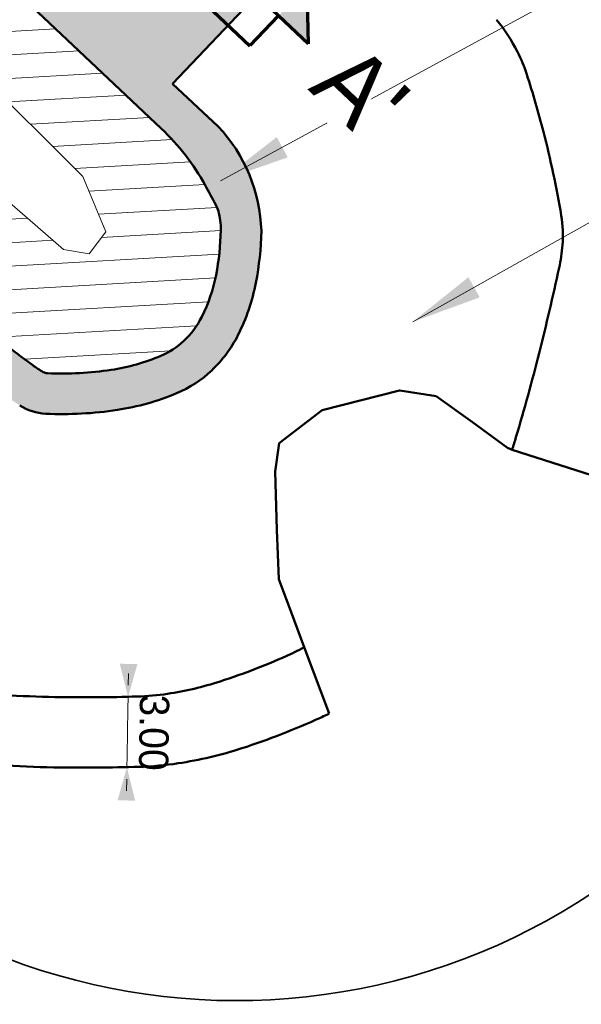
# Model space of a CAD drawing. Header units: metres. Extents: x 63663 to 67388, y 393975 to 407310.
# Tile 22 of 49: x 66449 to 66473, y 402476 to 402518. Entities that reach past the tile are written whole.
import ezdxf

# ---------------------------------------------------------------- set-up
doc = ezdxf.new("R2010")
doc.units = ezdxf.units.M
doc.linetypes.add('CENTER2', pattern=[28.574999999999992, 19.05, -3.174999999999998, 3.174999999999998, -3.174999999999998])
for name, color, linetype, lineweight in [('maatvoering-leadr', 7, 'Continuous', 30), ('maatvoering-lin', 7, 'Continuous', 30), ('Plts-Detail', 3, 'CENTER2', 30), ('Plts-Detail_1-1000', 5, 'CENTER2', 70), ('sn-arcering_dun', 1, 'Continuous', 18), ('sn-arcering_lgrijs', 9, 'Continuous', 20), ('TM-Glooiing', 4, 'Continuous', 50), ('TM-Kreukelberm', 43, 'Continuous', 50), ('TM-Werkgrens', 62, 'PBZ-WERKGRENS', 35)]:
    doc.layers.add(name, color=color, linetype=linetype, lineweight=lineweight)
doc.styles.add('StagCAD', font='StagCAD.ttf')
doc.linetypes.add('PBZ-WERKGRENS', pattern='A,5.5,-1.05,["O",StagCAD,S=2,R=0,X=0,Y=-1],-3.45', length=10)
doc.dimstyles.new('GM-maatvoering', dxfattribs={"dimtxt": 2.5, "dimasz": 1, "dimexe": 0, "dimexo": 0, "dimgap": 1, "dimtad": 1, "dimrnd": 0.001, "dimzin": 1, "dimdsep": 46, "dimtxsty": 'StagCAD', "dimblk1": 'DIM_PIJL', "dimblk2": 'DIM_PIJL', "dimsah": 1, "dimcen": 0.09, "dimse1": 1, "dimse2": 1, "dimclrd": 1, "dimclre": 1, "dimclrt": 7, "dimazin": 0, "dimtfac": 1, "dimtix": 1, "dimtmove": 0, "dimatfit": 3, "dimldrblk": 'RAD_PIJL', "dimfxl": 1, "dimtvp": 0.8299999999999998, "dimtolj": 1, "dimtzin": 0, "dimlwd": 15, "dimarcsym": 0})
doc.dimstyles.new('leader 1_1000', dxfattribs={"dimtxt": 2.5, "dimasz": 3, "dimexe": 0, "dimexo": 0, "dimgap": 1, "dimtad": 1, "dimrnd": 0.001, "dimzin": 1, "dimdsep": 46, "dimtxsty": 'StagCAD', "dimblk1": 'RAD_PIJL', "dimblk2": 'RAD_PIJL', "dimsah": 1, "dimcen": 0.09, "dimse1": 1, "dimse2": 1, "dimclrd": 1, "dimclre": 1, "dimclrt": 7, "dimazin": 0, "dimtfac": 1, "dimtix": 1, "dimtmove": 0, "dimatfit": 0, "dimfxl": 1, "dimtvp": 0.8299999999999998, "dimtolj": 1, "dimtzin": 0, "dimlwd": 15, "dimarcsym": 0})

# ---------------------------------------------------------------- blocks, each defined once
blk = doc.blocks.new('DIM_PIJL')
at = {"color": 1}
blk.add_line((0, 1.414213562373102), (0, -1.414213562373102), dxfattribs=at)
at = {"color": 1, "linetype": 'ByBlock'}
blk.add_solid([(-2.828427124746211, -0.75), (-2.828427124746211, 0.75), (0, 0)], dxfattribs=at)
blk = doc.blocks.new('*D97')
at = {"layer": 'Defpoints', "color": 0, "transparency": 16777216}
for p in [(66453.06988910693, 402489.3478862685), (66453.02152157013, 402486.3482761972), (66453.33880245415, 402486.3431601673)]:
    blk.add_point(p, dxfattribs=at)
at = {"layer": 'maatvoering-lin', "color": 1, "lineweight": 15, "transparency": 16777216}
for p, q in [((66453.39523124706, 402489.8427052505), (66453.40329250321, 402490.3426402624)), ((66453.38716999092, 402489.3427702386), (66453.37910873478, 402488.8428352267)), ((66453.37910873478, 402488.8428352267), (66453.34686371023, 402486.8430951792)), ((66453.33880245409, 402486.3431601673), (66453.34686371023, 402486.8430951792)), ((66453.33074119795, 402485.8432251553), (66453.3226799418, 402485.3432901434))]:
    blk.add_line(p, q, dxfattribs=at)
at = {"layer": 'maatvoering-lin', "color": 1, "lineweight": 15, "transparency": 16777216, "xscale": 0.5, "yscale": 0.5, "zscale": 0.5}
for p, rotation in [((66453.38716999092, 402489.3427702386), 269.076208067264), ((66453.33880245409, 402486.3431601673), 89.07620806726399)]:
    blk.add_blockref('DIM_PIJL', p, dxfattribs=dict(at, rotation=rotation))
at = {"layer": 'maatvoering-lin', "color": 7, "transparency": 16777216, "insert": (66454.48783999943, 402487.8248273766), "char_height": 1.25, "attachment_point": 5, "rotation": 269.076208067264, "style": 'StagCAD'}
blk.add_mtext('\\A1;3.00', dxfattribs=at)
blk = doc.blocks.new('RAD_PIJL')
at = {"color": 1, "linetype": 'Continuous'}
blk.add_solid([(-2.828427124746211, -0.75), (-2.828427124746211, 0.75), (0, 0)], dxfattribs=at)
blk = doc.blocks.new('A$C339612C1')
at = {"layer": 'Plts-Detail_1-1000', "linetype": 'Continuous', "ltscale": 0.5}
for p, q in [((64650.17242433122, 403350.0082778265), (64650.63867791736, 403351.6950224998)), ((64659.81607158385, 403347.362619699), (64660.28232517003, 403349.0493643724))]:
    blk.add_line(p, q, dxfattribs=at)
at = {"layer": 'Plts-Detail_1-1000'}
blk.add_line((64650.17242433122, 403350.0082778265), (64659.81092028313, 403347.3439840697), dxfattribs=at)
at = {"layer": 'Plts-Detail_1-1000', "linetype": 'Continuous', "ltscale": 0.5, "flags": 128}
for points in [[(64652.32542259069, 403351.2287689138), (64648.95193324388, 403352.1612760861), (64651.10493150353, 403353.3817671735), (64652.32542259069, 403351.2287689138)], [(64661.9690698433, 403348.5831107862), (64658.59558049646, 403349.5156179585), (64660.74857875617, 403350.7361090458), (64661.9690698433, 403348.5831107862)]]:
    blk.add_lwpolyline(points, dxfattribs=at)
at = {"layer": 'Plts-Detail_1-1000', "linetype": 'Continuous', "ltscale": 0.5}
for points in [[(64650.63867791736, 403351.6950224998), (64651.10493150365, 403353.3817671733), (64652.32542259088, 403351.2287689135)], [(64660.28232516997, 403349.0493643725), (64660.74857875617, 403350.7361090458), (64661.96906984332, 403348.583110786)]]:
    blk.add_solid(points, dxfattribs=at)
at = {"layer": 'Plts-Detail_1-1000', "char_height": 3, "rotation": 344.5441439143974, "style": 'StagCAD', "bg_fill": 3, "box_fill_scale": 1.149999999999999, "bg_fill_color": 256, "bg_fill_transparency": 0}
for s, insert, width, attachment_point in [('A', (64647.99055111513, 403352.4366470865), 1.693629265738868, 6), ("A'", (64663.23189252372, 403348.3008686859), 1.819042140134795, 4)]:
    blk.add_mtext(s, dxfattribs=dict(at, insert=insert, width=width, attachment_point=attachment_point))

msp = doc.modelspace()

# ---------------------------------------------------------------- hatches: boundary and pattern name
at = {"layer": 'sn-arcering_dun'}
h = msp.add_hatch(dxfattribs=at)
h.set_pattern_fill('HEX', color=256, scale=0.2, angle=30.00000000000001, style=0)
h.set_pattern_definition([(348.2837380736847, (221359.4749525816, 524132.1773296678), (0.1116708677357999, 0.5384685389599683), [0.3175, -0.635]), (108.2837380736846, (221359.4749525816, 524132.1773296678), (-0.5221628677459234, -0.1725244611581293), [0.3175, -0.635]), (48.28373807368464, (221359.7858375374, 524132.1128564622), (-0.4104920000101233, 0.3659440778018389), [0.3174999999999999, -0.6349999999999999])])
edge = h.paths.add_edge_path()
edge.add_arc((66700.6170239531, 402805.4773070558), 368.4013658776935, 229.2403181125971, 229.8632345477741, ccw=False)
edge.add_arc((66700.6170240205, 402805.4773070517), 368.4013659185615, 228.7733376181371, 229.2403181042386, ccw=False)
edge.add_line((66457.82596380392, 402528.3995788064), (66449.01240934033, 402519.0708489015))
edge.add_line((66449.01240934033, 402519.0708489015), (66454.7974938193, 402513.6052434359))
edge.add_arc((66447.92998709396, 402506.3363128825), 10.00000000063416, 28.98128923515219, 46.62655637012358, ccw=False)
edge.add_arc((66406.7972908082, 402483.5536435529), 57.02072655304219, 28.024231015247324, 28.98128924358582, ccw=False)
edge.add_arc((66455.97423053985, 402509.7281694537), 1.311865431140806, 15.514139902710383, 28.024231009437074, ccw=False)
edge.add_arc((66454.50541296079, 402509.3204398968), 2.836223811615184, -1.1176587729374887, 15.51413990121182, ccw=False)
edge.add_arc((66446.13381392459, 402509.4837639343), 11.20941586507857, 349.02475922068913, 358.8823412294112, ccw=False)
edge.add_arc((66450.37296923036, 402508.6616565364), 6.891279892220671, 333.261483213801, 349.02475922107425, ccw=False)
edge.add_arc((66453.23171868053, 402507.2214466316), 3.690240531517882, 313.343675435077, 333.2614832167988, ccw=False)
edge.add_arc((66453.51882353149, 402506.9172432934), 3.271947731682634, 292.7355543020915, 313.3436754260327, ccw=False)
edge.add_arc((66451.3123260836, 402512.1828647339), 8.9811858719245, 278.69342061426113, 292.7355543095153, ccw=False)
edge.add_arc((66450.59808524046, 402516.8540369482), 13.70664773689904, 267.3155486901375, 278.69342061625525, ccw=False)
edge.add_arc((66449.97963152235, 402503.6636856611), 0.501805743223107, 237.0922128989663, 267.3155486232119, ccw=False)
edge.add_arc((66454.71975022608, 402510.9886105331), 9.226669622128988, 233.7772000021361, 237.0922129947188, ccw=False)
edge.add_arc((66485.91716585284, 402553.5789021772), 62.02071932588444, 232.4030573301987, 233.7771999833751, ccw=False)
edge.add_arc((66460.81101553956, 402520.9743026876), 20.87003656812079, 228.3222048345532, 232.4030573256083, ccw=False)
edge.add_arc((66467.5724795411, 402528.5691274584), 31.03855458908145, 226.6277956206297, 228.3222048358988, ccw=False)
edge.add_line((66446.25721929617, 402506.0069566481), (66442.6311833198, 402509.4385970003))
edge.add_line((66442.6311833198, 402509.4385970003), (66438.79626968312, 402505.3864431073))
edge.add_line((66438.79626968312, 402505.3864431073), (66438.57566570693, 402505.5935473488))
edge.add_line((66438.57566570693, 402505.5935473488), (66427.70012635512, 402515.7869444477))
edge.add_line((66427.70012635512, 402515.7869444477), (66426.64975532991, 402514.6553549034))
edge.add_line((66426.64975532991, 402514.6553549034), (66426.37194558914, 402514.9195897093))
edge.add_line((66426.37194558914, 402514.9195897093), (66423.82233953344, 402512.344847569))
edge.add_arc((66394.82954223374, 402484.7873131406), 39.99999998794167, 36.751011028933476, 43.54612958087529, ccw=False)
edge.add_line((66426.87927241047, 402508.7208627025), (66434.67969982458, 402498.2752080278))
edge.add_arc((66444.4175681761, 402505.776369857), 12.29200995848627, 217.6073626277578, 227.5776731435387)
edge.add_line((66436.1255000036, 402496.7024999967), (66438.18710202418, 402494.8436167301))
edge.add_line((66438.18710202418, 402494.8436167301), (66438.89843362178, 402495.310645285))
edge.add_line((66438.89843362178, 402495.310645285), (66446.5747440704, 402503.4218035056))
edge.add_arc((66460.81101554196, 402520.9743026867), 22.60003656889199, 230.9555952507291, 232.4030573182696)
edge.add_arc((66485.91716585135, 402553.5789021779), 63.75071932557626, 232.4030573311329, 233.7771999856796)
edge.add_arc((66454.71975022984, 402510.9886105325), 10.95666962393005, 233.7771999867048, 237.0922129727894)
edge.add_arc((66449.97963152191, 402503.6636856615), 2.231805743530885, 237.0922129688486, 267.3155486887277)
edge.add_arc((66450.59808524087, 402516.8540369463), 15.436647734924, 267.3155486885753, 278.6934206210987)
edge.add_arc((66451.31232608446, 402512.1828647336), 10.71118587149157, 278.6934206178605, 292.7355543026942)
edge.add_arc((66453.51882353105, 402506.9172432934), 5.001947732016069, 292.7355543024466, 313.3436754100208)
edge.add_arc((66453.23171868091, 402507.2214466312), 5.420240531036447, 313.3436754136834, 333.2614832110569)
edge.add_arc((66450.37296923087, 402508.6616565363), 8.621279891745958, 333.2614832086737, 349.0247592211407)
edge.add_arc((66446.13381392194, 402509.4837639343), 12.93941586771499, 349.024759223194, 358.8823412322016)
edge.add_arc((66452.28291536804, 402509.0397424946), 6.79055713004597, 1.61711000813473, 43.26909676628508)
edge.add_line((66457.22740899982, 402513.6941650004), (66455.28377788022, 402515.5158676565))
edge.add_line((66455.28377788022, 402515.5158676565), (66463.14022413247, 402523.8315438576))
h.paths.add_polyline_path([(66438.13603457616, 402499.7531422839), (66440.61492377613, 402502.398087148), (66438.95709878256, 402503.9618543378), (66436.43148792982, 402501.3662970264)], flags=16)
at = {"layer": 'sn-arcering_lgrijs'}
h = msp.add_hatch(color=256, dxfattribs=at)
h.dxf.hatch_style = 1
edge = h.paths.add_edge_path()
edge.add_line((65551.68383113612, 403267.4436287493), (65556.79896681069, 403278.4124796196))
edge.add_line((65556.79896681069, 403278.4124796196), (65501.98403396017, 403292.0669708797))
edge.add_arc((65153.17913577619, 401919.7206210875), 1415.980000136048, 75.73928053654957, 77.41508903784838)
edge.add_line((65461.70166963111, 403301.6805361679), (65456.55944140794, 403290.6535882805))
edge.add_arc((65153.17913574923, 401919.7206210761), 1404.100000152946, 75.73812834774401, 77.52184026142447, ccw=False)
edge.add_arc((1544873.313091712, 6342005.496034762), 6120212.589272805, 256.0119559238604, 256.0124633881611)

# ---------------------------------------------------------------- linework, layer by layer
at = {"layer": 'TM-Glooiing'}
for p, q in [((66313.22984906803, 402647.3548707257), (66454.79749382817, 402513.6052434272)), ((66464.95399999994, 402502.4219999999), (66461.666, 402501.581)), ((66464.98071856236, 402502.4178028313), (66464.95399999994, 402502.4219999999)), ((66466.51999999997, 402502.176), (66464.98071856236, 402502.4178028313)), ((66468.06902696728, 402501.0666638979), (66466.51999999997, 402502.176)), ((66461.666, 402501.581), (66459.82299999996, 402500.171)), ((66469.56123407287, 402499.9804181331), (66468.06902696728, 402501.0666638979)), ((66459.82299999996, 402500.171), (66459.665, 402498.9629999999)), ((66469.76122470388, 402499.8897477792), (66469.56123407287, 402499.9804181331)), ((66459.665, 402498.9629999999), (66459.72899999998, 402496.4829999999)), ((66459.72899999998, 402496.4829999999), (66459.81499999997, 402494.3799999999)), ((66459.81499999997, 402494.3799999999), (66460.46846062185, 402492.6217712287)), ((66460.46846062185, 402492.6217712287), (66460.90072751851, 402491.4728008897))]:
    msp.add_line(p, q, dxfattribs=at)
for points in [[(66426.87927241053, 402508.7208627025), (66434.67969982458, 402498.2752080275, 0.0435311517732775), (66436.12549999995, 402496.7025, 0.0032493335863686), (66438.13472339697, 402494.8902108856, 0.0049611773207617), (66439.47000000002, 402493.7249999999, 0.0188613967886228), (66443.20325568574, 402490.7682292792, 0.0562561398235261), (66444.59300000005, 402489.973, 0.0743126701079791), (66445.9335454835, 402489.6178346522, 0.023633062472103), (66450.26400000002, 402489.343, 0.0112033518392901), (66453.78296405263, 402489.3651083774, 0.0304629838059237), (66455.07300000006, 402489.4810000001, 0.0406359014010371), (66457.31191010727, 402490.0093125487, 0.0287341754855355), (66460.34200000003, 402491.1859999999, 0.0115949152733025), (66460.48952541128, 402491.257454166, 0.0040941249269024), (66460.90072751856, 402491.4728008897)], [(66449.87510406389, 402501.4343290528, -0.1326440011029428), (66448.76711699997, 402501.7899819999, -0.0144654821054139)]]:
    msp.add_lwpolyline(points, format="xyb", dxfattribs=at)
for centre, radius, start, end in [((66463.39148938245, 402513.5656212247), 7.385043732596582, 26.6295848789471, 39.34431064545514), ((66463.84911292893, 402513.7950776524), 6.873116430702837, 17.93107249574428, 26.62958488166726), ((66430.53815031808, 402503.0159766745), 41.88467520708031, 14.44045296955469, 17.93107248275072), ((66447.92998709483, 402506.3363128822), 10.00000000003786, 28.98129271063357, 46.62655630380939), ((66429.26275928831, 402502.687551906), 43.20167372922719, 9.59428177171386, 14.44045296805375), ((66406.79729080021, 402483.5536435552), 57.02072655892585, 28.02423107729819, 28.98128984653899), ((66455.97423053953, 402509.7281694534), 1.311865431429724, 15.51413990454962, 28.02423396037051), ((66454.50541296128, 402509.3204398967), 2.836223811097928, 358.8823412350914, 15.51413990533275), ((66466.91067097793, 402509.0513547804), 5.019698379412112, 355.1642713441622, 9.594281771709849), ((66446.13381392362, 402509.4837639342), 11.20941586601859, 349.0247592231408, 358.8823412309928), ((66446.13381392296, 402509.4837639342), 12.93941586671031, 349.0247592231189, 358.882341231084), ((66464.28169836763, 402509.2737668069), 7.658062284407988, 347.7840345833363, 355.1642713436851), ((66450.37296923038, 402508.6616565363), 6.891279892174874, 333.2614832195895, 349.0247592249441), ((66362.8799121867, 402531.2271871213), 111.4090859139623, 345.8668851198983, 347.7840345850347), ((66450.37296923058, 402508.6616565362), 8.621279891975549, 333.2614832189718, 349.0247592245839), ((66453.23171868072, 402507.2214466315), 3.690240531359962, 313.3436753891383, 333.2614832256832), ((66453.2317186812, 402507.2214466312), 5.420240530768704, 313.343675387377, 333.261483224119), ((66485.9171658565, 402553.5789021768), 62.02071932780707, 232.4030573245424, 233.7771999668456), ((66453.51882353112, 402506.9172432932), 3.271947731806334, 292.7355543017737, 313.3436753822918), ((66451.31232608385, 402512.1828647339), 8.98118587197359, 278.6934206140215, 292.7355543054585), ((66388.74907400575, 402524.7134057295), 84.73245042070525, 343.3459969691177, 345.8668851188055), ((66454.71975023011, 402510.9886105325), 9.226669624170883, 233.7771998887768, 237.0922129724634), ((66449.97963152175, 402503.6636856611), 0.5018057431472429, 237.0922129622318, 267.3155486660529), ((66450.59808524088, 402516.8540369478), 13.70664773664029, 267.3155486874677, 278.6934206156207), ((66453.51882353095, 402506.9172432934), 5.001947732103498, 292.7355543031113, 313.3436753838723), ((66451.31232608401, 402512.1828647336), 10.71118587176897, 278.6934206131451, 292.7355543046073), ((66450.59808524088, 402516.8540369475), 15.43664773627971, 267.3155486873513, 278.6934206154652), ((66434.17515378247, 402511.1246695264), 37.31744777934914, 342.4785089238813, 343.3459969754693)]:
    msp.add_arc(centre, radius, start, end, dxfattribs=at)
at = {"layer": 'TM-Kreukelberm'}
msp.add_lwpolyline([(66424.47554264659, 402506.9258464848), (66432.28865292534, 402496.4632080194, 0.0439184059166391), (66434.1017297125, 402494.4879224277, 0.0032493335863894), (66436.13990673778, 402492.6495175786, 0.0049611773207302), (66437.52003873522, 402491.4451642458, 0.0188613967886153), (66441.43066018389, 402488.3479183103, 0.0562561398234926), (66443.40448611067, 402487.2184701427, 0.0743126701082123), (66445.60230861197, 402486.6361770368, 0.0236330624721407), (66450.21563246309, 402486.3433899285, 0.0112033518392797), (66453.86901721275, 402486.3663428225, 0.0304629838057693), (66455.5228051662, 402486.5149124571, 0.0406359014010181), (66458.23552961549, 402487.1550303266, 0.0287341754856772), (66461.58677916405, 402488.4564350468, 0.0115949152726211), (66461.85951137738, 402488.5885333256, 0.0009495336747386), (66461.96532055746, 402488.6431004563, 0.0009495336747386)], format="xyb", dxfattribs=at)
for points in [[(66469.76122468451, 402499.8897477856), (66474.52359693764, 402498.3665536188)], [(66460.90072751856, 402491.4728008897), (66461.96532055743, 402488.6431004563)]]:
    msp.add_lwpolyline(points, dxfattribs=at)

# ---------------------------------------------------------------- dimensions: what is measured, and where the dimension line sits
at = {"layer": 'maatvoering-lin'}
dim = msp.add_linear_dim(base=(66453.33880245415, 402486.3431601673), p1=(66453.06988910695, 402489.3478862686), p2=(66453.02152157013, 402486.3482761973), angle=269.0762080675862, dimstyle='GM-maatvoering', dxfattribs=at)
dim.commit()
dim.dimension.update_dxf_attribs({"geometry": '*D97', "text_midpoint": (66453.36298622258, 402487.842965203), "dimtype": 161})

# ---------------------------------------------------------------- leaders
at = {"layer": 'maatvoering-leadr', "annotation_type": 0, "has_hookline": 1, "hookline_direction": 0, "text_width": 26.0625, "horizontal_direction": (0.7464493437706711, -0.6654422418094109, 0)}
msp.add_leader([(66457.32645911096, 402511.3726975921), (66482.64008631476, 402525.1351569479), (66484.87943434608, 402523.1388302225)], dimstyle='leader 1_1000', override={"dimscale": 0}, dxfattribs=at)

# ---------------------------------------------------------------- next in the draw order: block references
at = {"layer": 'Plts-Detail', "rotation": 332.0297256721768}
msp.add_blockref('A$C339612C1', (-179823.6962586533, 76610.68757005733), dxfattribs=at)

# ---------------------------------------------------------------- next in the draw order: texts
at = {"layer": 'maatvoering-leadr', "color": 7, "insert": (66431.3153232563, 402476.7840079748), "char_height": 1.25, "attachment_point": 7, "rotation": 318.2837380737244, "style": 'StagCAD', "bg_fill": 3, "box_fill_scale": 1.199999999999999, "bg_fill_color": 256, "bg_fill_transparency": 0}
msp.add_mtext('\\A1;Fundatie blokken verwijderen\\Pen fundatieplaten aanbrengen\\Pzie detail ZLRW-2014-01116', dxfattribs=at)

# ---------------------------------------------------------------- next in the draw order: hatches: boundary and pattern name
at = {"layer": 'sn-arcering_dun'}
h = msp.add_hatch(dxfattribs=at)
h.set_pattern_fill('_USER', color=256, angle=45, pattern_type=0)
h.set_pattern_definition([(3.283738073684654, (66308.72319840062, 402842.2799818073), (-0.0572806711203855, 0.9983581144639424), [])])
h.paths.add_polyline_path([(66457.23829746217, 402510.0790622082, 0.0546398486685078), (66457.13227839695, 402510.3445427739, 0.0041759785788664), (66456.67776691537, 402511.1815526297, 0.0771444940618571), (66454.79749381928, 402513.6052434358), (66439.77202585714, 402527.8009358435), (66436.94947693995, 402525.9477762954), (66437.8488, 402525.1411580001), (66451.45262, 402511.560352), (66452.43398300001, 402509.1887760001), (66451.73088099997, 402508.25844), (66450.64022699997, 402508.4464080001), (66445.92104500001, 402512.5411340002), (66444.71008596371, 402512.9043228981), (66444.63835477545, 402511.6111325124), (66444.63531076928, 402511.5562542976), (66442.63118331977, 402509.4385970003), (66446.2572192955, 402506.0069566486, 0.0073933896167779), (66446.93367365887, 402505.3865572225, 0.0178079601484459), (66448.07814599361, 402504.4385094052, 0.0059959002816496), (66449.2674644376, 402503.545223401, 0.0144654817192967), (66449.70700620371, 402503.2423966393, 0.1326440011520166), (66449.95612926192, 402503.1624305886, 0.0496861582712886), (66452.66980815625, 402503.3048614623, 0.0613471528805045), (66454.78336078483, 402503.8995309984, 0.090163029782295), (66455.7645998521, 402504.5377200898, 0.0871272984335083), (66456.52735859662, 402505.5611355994, 0.0688889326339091), (66457.13820448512, 402507.3496616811, 0.0430383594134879), (66457.34109717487, 402509.2651176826, 0.0726975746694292)])

# ---------------------------------------------------------------- next in the draw order: linework, layer by layer
msp.add_lwpolyline([(66436.94947693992, 402525.9477762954), (66437.8488, 402525.141158), (66451.45262000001, 402511.560352), (66452.43398299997, 402509.1887760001), (66451.73088099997, 402508.25844), (66450.64022699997, 402508.4464080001), (66445.92104500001, 402512.5411340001), (66444.71008596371, 402512.9043228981)], dxfattribs=at)
at = {"layer": 'TM-Glooiing'}
for p, q in [((66455.28377788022, 402515.5158676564), (66463.14022413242, 402523.8315438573)), ((66457.22740899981, 402513.6941650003), (66455.28377788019, 402515.5158676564))]:
    msp.add_line(p, q, dxfattribs=at)
msp.add_arc((66452.28291536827, 402509.0397424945), 6.790557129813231, 1.617110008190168, 43.2690967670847, dxfattribs=at)

# ---------------------------------------------------------------- next in the draw order: leaders
at = {"layer": 'maatvoering-leadr', "annotation_type": 0, "has_hookline": 1, "hookline_direction": 0}
for points, text_width, horizontal_direction in [([(66465.52703508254, 402505.3549498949), (66484.60151363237, 402516.1046058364), (66486.84086166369, 402514.108279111)], 21.125, (0.7464493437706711, -0.6654422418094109, 0)), ([(66443.04786045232, 402509.985548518), (66433.11206739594, 402483.6871878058), (66435.35141542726, 402481.6908610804)], 22, (0.7464493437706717, -0.6654422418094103, 0))]:
    msp.add_leader(points, dimstyle='leader 1_1000', override={"dimscale": 0}, dxfattribs=dict(at, text_width=text_width, horizontal_direction=horizontal_direction))

# ---------------------------------------------------------------- next in the draw order: texts
at = {"layer": 'maatvoering-leadr', "color": 7, "insert": (66436.05736122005, 402481.7313646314), "char_height": 1.25, "attachment_point": 7, "rotation": 318.2837380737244, "style": 'StagCAD', "bg_fill": 3, "box_fill_scale": 1.199999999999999, "bg_fill_color": 256, "bg_fill_transparency": 0}
msp.add_mtext('Keerwand plaatsen hoog 1.50', dxfattribs=at)

# ---------------------------------------------------------------- next in the draw order: linework, layer by layer
at = {"layer": 'TM-Werkgrens', "flags": 128}
msp.add_lwpolyline([(66264.36812572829, 402731.7463202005, 0.0009445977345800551), (66273.58601188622, 402723.1403330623, -0.0016896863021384), (66307.68314989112, 402691.162736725, -0.0001450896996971), (66308.99166745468, 402689.9265029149, -2.4375471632e-06), (66386.48016710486, 402616.6752614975, -0.0006224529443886), (66410.11475861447, 402594.2770663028, 0.0017743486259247), (66459.0496224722, 402547.9234733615, 0.0054695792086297), (66464.74912171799, 402542.3839999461, 0.0100074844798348), (66467.72718867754, 402539.6675065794, 0.0060327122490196), (66474.20850526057, 402534.125675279, -0.0156299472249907), (66477.48183202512, 402531.2162469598, -0.0315710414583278), (66480.70296614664, 402527.7572721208, -0.0555354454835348), (66483.40199294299, 402523.5990618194, -0.0379726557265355), (66484.6597991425, 402520.529211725, -0.0152318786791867), (66485.62568705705, 402517.2015175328, -0.0211485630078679), (66486.65034734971, 402512.388044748, -0.0630461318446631), (66486.85910894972, 402507.3637097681, -0.0322134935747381), (66486.42671348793, 402504.4793855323, -0.0083653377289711), (66485.46272813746, 402500.3611825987, -0.0109998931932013), (66484.29803523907, 402496.1309342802, -0.0037851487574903), (66484.06528606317, 402495.3737951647, -0.4808377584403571), (66444.0652273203, 402480.1970361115), (66444.06522732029, 402480.1970361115), (66438.42957814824, 402484.1747960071, -0.0190177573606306), (66434.17910510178, 402487.5390456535, -0.0049611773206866), (66432.72212086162, 402488.8104630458, -0.0032493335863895), (66430.63433661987, 402490.693612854, -0.0443711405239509), (66428.18937842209, 402493.3621486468), (66420.34577259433, 402503.8656241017, 0.0431166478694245), (66415.52382824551, 402509.2530171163), (66409.0425104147, 402515.3462735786), (66381.27519352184, 402541.4503935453), (66351.56072939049, 402569.4163602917), (66301.94469455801, 402615.3131476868), (66282.10229408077, 402633.6681500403)], format="xyb", dxfattribs=at)

doc.saveas('drawing.dxf')
